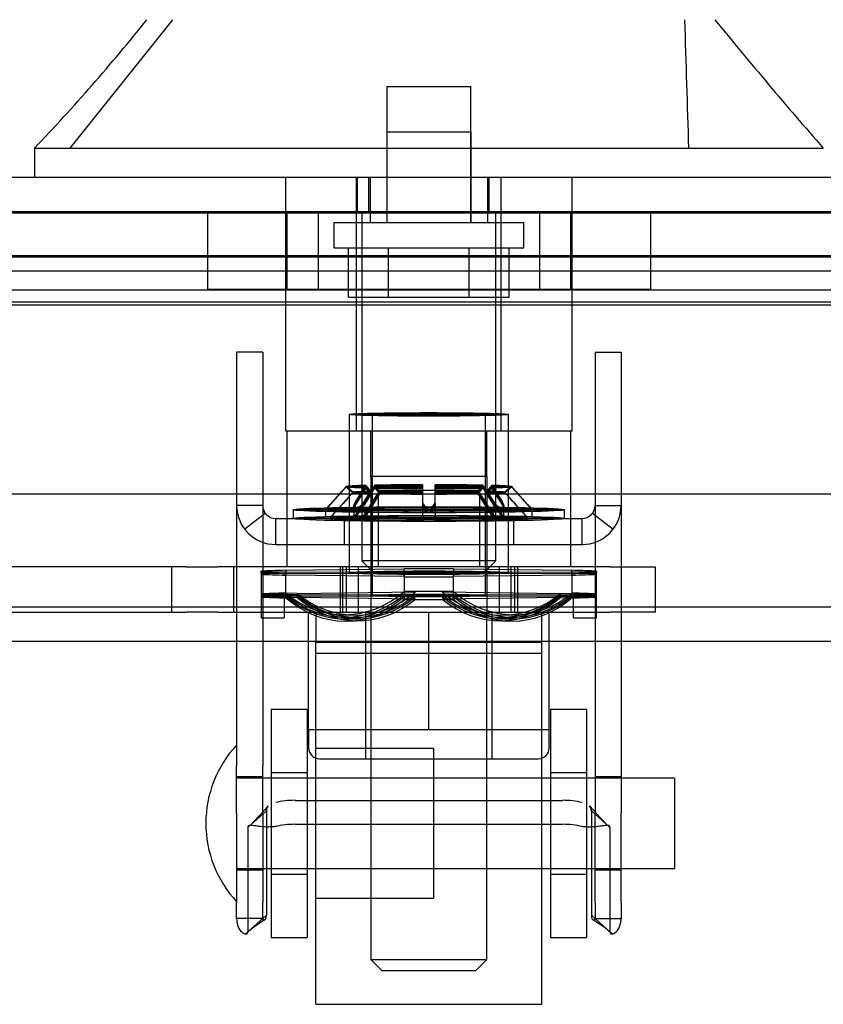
# Model space of a CAD drawing. Header units: inches. Extents: x 1 to 359, y -2 to 239.
# Tile 17 of 67: x 111.95 to 114.17, y 31.4 to 34.12. Entities that reach past the tile are written whole.
import ezdxf
from ezdxf.enums import TextEntityAlignment as Align
from ezdxf.lldxf.tags import DXFTag

# ---------------------------------------------------------------- set-up
doc = ezdxf.new("R2010")
doc.units = ezdxf.units.IN
doc.header["$MEASUREMENT"] = 0
for name, color, linetype in [('COM70220', 7, 'Continuous'), ('COM70838', 7, 'Continuous'), ('COM70839-3', 7, 'Continuous'), ('COM71196-7', 7, 'Continuous'), ('COM71298-7', 7, 'Continuous'), ('COM71299-7', 7, 'Continuous'), ('Default', 7, 'Continuous'), ('HAN13068', 7, 'Continuous'), ('HAN13068_NUT', 7, 'Continuous'), ('HAN13068_SCREW', 7, 'Continuous'), ('HAN_NUT', 7, 'Continuous'), ('NTS18147', 7, 'Continuous'), ('ROL87452', 7, 'Continuous'), ('RVT17786', 7, 'Continuous'), ('RVT19000', 7, 'Continuous'), ('SPC87322', 7, 'Continuous'), ('STD26122', 7, 'Continuous'), ('WAF25376', 7, 'Continuous'), ('WAM30038', 7, 'Continuous')]:
    doc.layers.add(name, color=color, linetype=linetype)
doc.styles.add('SEACAD_Times_New_Roman', font='times.ttf')
tags = doc.linetypes.add('HIDDEN2', pattern=[0.1875, 0.125, -0.0625]).pattern_tags.tags
tags[6:7] = [DXFTag(74, 4), DXFTag(75, 0), DXFTag(340, '0'), DXFTag(46, 0.0), DXFTag(50, 0.0), DXFTag(44, 0.0), DXFTag(45, 0.0)]
tags[4:5] = [DXFTag(74, 4), DXFTag(75, 0), DXFTag(340, '0'), DXFTag(46, 0.0), DXFTag(50, 0.0), DXFTag(44, 0.0), DXFTag(45, 0.0)]
doc.dimstyles.new('HAMMOND_(STH_-_300x200)', dxfattribs={"dimtxt": 1.5, "dimasz": 1.875, "dimexe": 0.75, "dimexo": 0.75, "dimgap": 0.375, "dimtad": 0, "dimtih": 1, "dimtoh": 1, "dimzin": 0, "dimdsep": 46, "dimtxsty": 'SEACAD_Times_New_Roman', "dimblk1": '_SE_FILLED', "dimblk2": '_SE_FILLED', "dimsah": 1, "dimcen": 0.75, "dimadec": 0, "dimazin": 0, "dimtfac": 0.8, "dimtofl": 0, "dimtmove": 0, "dimatfit": 3, "dimfxl": 1, "dimtolj": 1, "dimtzin": 0, "dimarcsym": 0})

# ---------------------------------------------------------------- blocks, each defined once
blk = doc.blocks.new('SE2')
at = {"layer": 'COM70220', "color": 7, "linetype": 'HIDDEN2'}
for p, q in [((111.19, 33.5927), (137.658, 33.5927)), ((111.19, 33.5917), (137.658, 33.5917)), ((111.19, 33.5897), (137.658, 33.5897)), ((111.19, 33.3437), (137.658, 33.3437))]:
    blk.add_line(p, q, dxfattribs=at)
at = {"layer": 'COM70838', "color": 7, "linetype": 'HIDDEN2'}
for p, q in [((112.4094, 32.6117), (111.696, 32.6117)), ((112.3695, 32.6117), (112.3695, 32.4867)), ((112.4094, 32.6117), (112.4978, 32.6117)), ((113.581, 32.6117), (112.4978, 32.6117)), ((112.5425, 32.4867), (112.5425, 32.6117)), ((112.836, 32.6117), (112.836, 32.4867)), ((112.886, 32.6117), (112.886, 32.4867)), ((113.276, 32.4867), (113.276, 32.6117)), ((113.326, 32.6117), (113.326, 32.4867)), ((113.581, 32.6117), (113.706, 32.6117)), ((113.706, 32.6117), (113.706, 32.4867)), ((111.751, 32.4867), (112.4094, 32.4867)), ((112.4978, 32.4867), (112.4094, 32.4867)), ((112.4978, 32.4867), (113.0633, 32.4867)), ((113.0987, 32.4867), (113.581, 32.4867)), ((113.706, 32.4867), (113.581, 32.4867))]:
    blk.add_line(p, q, dxfattribs=at)
at = {"layer": 'COM70839-3', "color": 7, "linetype": 'HIDDEN2'}
for p, q in [((112.6218, 33.2047), (112.5498, 33.2047)), ((112.5498, 33.2047), (112.5498, 33.1597)), ((112.6218, 33.2047), (112.6218, 33.1597)), ((113.5402, 33.2047), (113.6122, 33.2047)), ((113.5402, 33.2047), (113.5402, 33.1597)), ((113.6122, 33.2047), (113.6122, 33.1597)), ((112.5498, 33.1597), (112.5498, 32.0624)), ((112.6218, 33.1597), (112.6218, 32.0624)), ((113.5402, 33.1597), (113.5402, 32.0624)), ((113.6122, 33.1597), (113.6122, 32.0624)), ((112.6218, 32.7817), (112.5498, 32.7817)), ((113.5402, 32.7817), (113.6122, 32.7817)), ((112.6292, 32.7598), (112.5721, 32.7159)), ((113.5327, 32.7598), (113.5899, 32.7159)), ((112.6578, 32.7457), (113.5042, 32.7457)), ((112.6578, 32.6737), (112.6578, 32.7457)), ((112.847, 32.7457), (112.847, 32.6737)), ((112.9405, 32.7457), (112.9405, 32.6737)), ((113.2215, 32.6737), (113.2215, 32.7457)), ((113.315, 32.7457), (113.315, 32.6737)), ((113.5042, 32.6737), (113.5042, 32.7457)), ((112.6578, 32.6737), (113.5042, 32.6737)), ((112.5498, 31.9312), (112.5498, 32.0624)), ((112.6218, 31.9312), (112.6218, 32.0624)), ((113.5402, 32.0624), (113.5402, 31.9312)), ((113.6122, 32.0624), (113.6122, 31.9312)), ((112.6218, 32.0317), (112.5498, 32.0317)), ((113.6122, 32.0317), (113.5402, 32.0317)), ((112.7117, 31.9668), (113.4503, 31.9668)), ((112.6367, 31.9509), (112.5871, 31.8976)), ((112.6367, 31.9509), (112.5874, 31.8976)), ((113.5746, 31.8976), (113.5253, 31.9509)), ((113.5749, 31.8976), (113.5253, 31.9509)), ((112.5498, 31.9312), (112.5498, 31.6845)), ((112.6321, 31.9377), (112.5807, 31.8913)), ((112.6218, 31.9312), (112.6218, 31.6845)), ((112.6321, 31.9377), (112.6321, 31.6497)), ((113.5299, 31.9377), (113.5813, 31.8913)), ((113.5299, 31.9377), (113.5299, 31.6497)), ((113.5402, 31.6845), (113.5402, 31.9312)), ((113.6122, 31.6845), (113.6122, 31.9312)), ((112.5807, 31.8913), (112.5807, 31.6033)), ((112.7117, 31.9006), (113.4503, 31.9006)), ((113.5813, 31.8913), (113.5813, 31.6033)), ((112.5498, 31.7747), (112.6218, 31.7747)), ((113.5402, 31.7747), (113.6122, 31.7747)), ((112.5498, 31.6403), (112.5498, 31.6845)), ((112.6218, 31.6403), (112.6218, 31.6845)), ((113.5402, 31.6845), (113.5402, 31.6403)), ((113.6122, 31.6845), (113.6122, 31.6403)), ((112.6218, 31.6403), (112.5498, 31.6403)), ((112.6321, 31.6497), (112.5807, 31.6033)), ((113.5299, 31.6497), (113.5813, 31.6033)), ((113.5402, 31.6403), (113.6122, 31.6403))]:
    blk.add_line(p, q, dxfattribs=at)
for centre, radius, start, end in [((112.6578, 32.7817), 0.108, 180, 270), ((112.6578, 32.7817), 0.036, 180, 270), ((113.5042, 32.7817), 0.108, 270, 360), ((113.5042, 32.7817), 0.036, 270, 0), ((112.786, 31.3648), 0.3145, 120.315, 132.2871), ((112.7857, 31.3653), 0.314, 120.3108, 132.3001), ((113.3763, 31.3653), 0.314, 47.6999, 59.6892), ((113.376, 31.3648), 0.3145, 47.7129, 59.685)]:
    blk.add_arc(centre, radius, start, end, dxfattribs=at)
for centre, major_axis, start_param, end_param in [((112.7117, 31.9278), (-0.1, 0), 4.712389, 5.281717), ((113.4503, 31.9278), (0.1, 0), 1.001468, 1.570796), ((112.7117, 31.8615), (0.1, 0), 1.570796, 2.140125), ((113.4503, 31.8615), (0.1, 0), 1.001468, 1.570796)]:
    blk.add_ellipse(centre, major_axis=major_axis, ratio=0.390731, start_param=start_param, end_param=end_param, dxfattribs=at)
for points, knots in [([(112.6321, 31.9377), (112.6321, 31.9382), (112.6321, 31.9387), (112.6321, 31.9393), (112.6322, 31.9395), (112.6322, 31.9398), (112.6322, 31.9399), (112.6322, 31.9409), (112.6323, 31.9416), (112.6326, 31.9436), (112.633, 31.945), (112.6343, 31.9481), (112.6354, 31.9498), (112.637, 31.9512)], [0, 0, 0, 0, 0.03125, 0.03125, 0.046875, 0.046875, 0.0625, 0.0625, 0.125, 0.125, 0.25, 0.25, 0.4599038, 0.4599038, 0.4599038, 0.4599038]), ([(113.5299, 31.9377), (113.5299, 31.9382), (113.5299, 31.9387), (113.5298, 31.9393), (113.5298, 31.9395), (113.5298, 31.9398), (113.5298, 31.9399), (113.5297, 31.9409), (113.5297, 31.9416), (113.5293, 31.9436), (113.529, 31.945), (113.5277, 31.9481), (113.5266, 31.9498), (113.525, 31.9512)], [0, 0, 0, 0, 0.03125, 0.03125, 0.046875, 0.046875, 0.0625, 0.0625, 0.125, 0.125, 0.25, 0.25, 0.4599038, 0.4599038, 0.4599038, 0.4599038]), ([(112.6578, 31.8944), (112.6562, 31.8942), (112.653, 31.8938), (112.6467, 31.8933), (112.6391, 31.893), (112.6306, 31.893), (112.6203, 31.8937), (112.609, 31.895), (112.5982, 31.8968), (112.5901, 31.8978), (112.5852, 31.8976), (112.5824, 31.8963), (112.5809, 31.8944), (112.5808, 31.8923), (112.5807, 31.8913)], [0, 0, 0, 0, 0.040175, 0.080102, 0.158226, 0.23381, 0.30692, 0.445198, 0.573002, 0.690655, 0.799398, 0.868041, 0.934412, 1, 1, 1, 1]), ([(113.5813, 31.8913), (113.5812, 31.8921), (113.5811, 31.8935), (113.5804, 31.8954), (113.579, 31.8966), (113.5751, 31.8982), (113.5668, 31.8973), (113.5549, 31.8953), (113.5465, 31.8942), (113.5384, 31.8934), (113.5286, 31.8929), (113.5168, 31.893), (113.5085, 31.8939), (113.5042, 31.8944)], [0, 0, 0, 0, 0.049102, 0.098523, 0.149018, 0.200844, 0.426475, 0.554365, 0.622319, 0.692911, 0.79099, 0.893216, 1, 1, 1, 1]), ([(112.5498, 31.6403), (112.5498, 31.6395), (112.5498, 31.6387), (112.5498, 31.6378), (112.5498, 31.6375), (112.5499, 31.6371), (112.5499, 31.637), (112.55, 31.6353), (112.5501, 31.6343), (112.5505, 31.6306), (112.5509, 31.6284), (112.5523, 31.6222), (112.5537, 31.6183), (112.5587, 31.6083), (112.5629, 31.6036), (112.5708, 31.598), (112.5744, 31.5971), (112.5781, 31.5979), (112.5791, 31.5985), (112.5798, 31.5997), (112.58, 31.5999), (112.5801, 31.6004), (112.5802, 31.6005), (112.5803, 31.6009), (112.5804, 31.6011), (112.5805, 31.6017), (112.5806, 31.6024), (112.5807, 31.6033)], [0, 0, 0, 0, 0.015625, 0.015625, 0.023438, 0.023438, 0.03125, 0.03125, 0.0625, 0.0625, 0.125, 0.125, 0.25, 0.25, 0.5, 0.5, 0.75, 0.75, 0.875, 0.875, 0.90625, 0.90625, 0.921875, 0.921875, 0.9375, 0.9375, 1, 1, 1, 1]), ([(112.6218, 31.6403), (112.6218, 31.6401), (112.6218, 31.6396), (112.622, 31.6386), (112.6223, 31.6375), (112.6229, 31.6366), (112.6245, 31.6353), (112.6277, 31.6359), (112.6303, 31.6397), (112.6314, 31.6432), (112.6318, 31.6452), (112.632, 31.6474), (112.6321, 31.649), (112.6321, 31.6497)], [0, 0, 0, 0, 0.026381, 0.052905, 0.106971, 0.162948, 0.220486, 0.464488, 0.727123, 0.794792, 0.862936, 0.931376, 1, 1, 1, 1]), ([(113.5299, 31.6497), (113.5299, 31.649), (113.53, 31.6474), (113.5302, 31.6452), (113.5306, 31.6432), (113.5317, 31.6397), (113.5342, 31.6359), (113.5375, 31.6353), (113.5391, 31.6366), (113.5397, 31.6375), (113.54, 31.6386), (113.5402, 31.6396), (113.5402, 31.6401), (113.5402, 31.6403)], [0, 0, 0, 0, 0.068623, 0.137063, 0.205208, 0.272877, 0.535512, 0.779514, 0.837052, 0.893029, 0.947093, 0.973617, 1, 1, 1, 1]), ([(113.5813, 31.6033), (113.5814, 31.6029), (113.5814, 31.6024), (113.5815, 31.6019), (113.5815, 31.6017), (113.5816, 31.6015), (113.5816, 31.6014), (113.5817, 31.6005), (113.582, 31.5999), (113.5829, 31.5985), (113.5839, 31.5979), (113.5876, 31.5971), (113.5912, 31.598), (113.5991, 31.6036), (113.6033, 31.6084), (113.6082, 31.6183), (113.6097, 31.6224), (113.6109, 31.6274), (113.6111, 31.6284), (113.6115, 31.6307), (113.6117, 31.6321), (113.6118, 31.6336), (113.6119, 31.6342), (113.612, 31.6351), (113.612, 31.6354), (113.612, 31.636), (113.6121, 31.6365), (113.6121, 31.6374), (113.6122, 31.6386), (113.6122, 31.6403)], [0, 0, 0, 0, 0.03125, 0.03125, 0.046875, 0.046875, 0.0625, 0.0625, 0.125, 0.125, 0.25, 0.25, 0.5, 0.5, 0.75, 0.75, 0.875, 0.875, 0.90625, 0.90625, 0.9375, 0.9375, 0.953125, 0.953125, 0.960938, 0.960938, 0.96875, 0.96875, 1, 1, 1, 1])]:
    blk.add_open_spline(points, degree=3, knots=knots, dxfattribs=at)
for points in [[(112.6364, 31.9507), (112.6334, 31.9476), (112.6321, 31.9434), (112.6321, 31.9377)], [(113.5255, 31.9507), (113.5286, 31.9476), (113.5299, 31.9434), (113.5299, 31.9377)]]:
    blk.add_open_spline(points, degree=3, dxfattribs=at)
at = {"layer": 'COM71196-7', "color": 7, "linetype": 'Continuous'}
for p, q in [((110.614, 33.6887), (138.234, 33.6887)), ((110.5191, 32.8137), (138.3289, 32.8137))]:
    blk.add_line(p, q, dxfattribs=at)
at = {"layer": 'COM71196-7', "color": 7, "linetype": 'HIDDEN2'}
for p, q in [((112.8825, 33.6887), (112.8825, 33.5937)), ((112.914, 33.6887), (112.914, 33.5937)), ((113.248, 33.5937), (113.248, 33.6887)), ((113.2794, 33.6887), (113.2794, 33.5937)), ((110.614, 33.5937), (138.234, 33.5937))]:
    blk.add_line(p, q, dxfattribs=at)
at = {"layer": 'COM71298-7', "color": 7, "linetype": 'HIDDEN2'}
for p, q in [((137.861, 33.471), (110.823, 33.471)), ((137.611, 33.4285), (111.073, 33.4285)), ((137.8607, 33.376), (110.8233, 33.376)), ((137.611, 33.3349), (111.073, 33.3349))]:
    blk.add_line(p, q, dxfattribs=at)
at = {"layer": 'COM71299-7', "color": 7, "linetype": 'HIDDEN2'}
for p, q in [((110.823, 33.4687), (137.861, 33.4687)), ((79.271, 32.4067), (139.141, 32.4067))]:
    blk.add_line(p, q, dxfattribs=at)
at = {"layer": 'COM71299-7', "color": 7, "linetype": 'Continuous'}
blk.add_line((79.271, 32.5017), (139.141, 32.5017), dxfattribs=at)
at = {"layer": 'HAN13068', "color": 7, "linetype": 'HIDDEN2'}
for p, q in [((112.0901, 33.7687), (112.3737, 34.1237)), ((112.9645, 33.8137), (113.1975, 33.8137)), ((112.9645, 33.8137), (112.9645, 33.5637)), ((113.1975, 33.5637), (113.1975, 33.8137)), ((112.6855, 32.9867), (112.6855, 33.6887)), ((112.8814, 32.9867), (112.8814, 33.6887)), ((112.9185, 33.6887), (112.9185, 33.5637)), ((113.2435, 33.5637), (113.2435, 33.6887)), ((113.2806, 32.9867), (113.2806, 33.6887)), ((113.4765, 32.9867), (113.4765, 33.6887)), ((112.8814, 32.9867), (112.6855, 32.9867)), ((113.2806, 32.9867), (112.8814, 32.9867)), ((112.921, 32.8617), (112.921, 32.9867)), ((113.241, 32.8617), (113.241, 32.9867)), ((113.4765, 32.9867), (113.2806, 32.9867)), ((113.081, 32.8617), (112.921, 32.8617)), ((113.241, 32.8617), (113.081, 32.8617)), ((112.921, 32.4867), (112.921, 31.5267)), ((113.241, 31.5267), (113.241, 32.4867)), ((112.921, 31.5267), (113.241, 31.5267)), ((112.921, 31.5267), (112.951, 31.4967)), ((113.211, 31.4967), (113.241, 31.5267)), ((112.951, 31.4967), (113.211, 31.4967))]:
    blk.add_line(p, q, dxfattribs=at)
at = {"layer": 'HAN13068', "color": 7, "linetype": 'Continuous'}
for p, q in [((111.9911, 33.7717), (111.9911, 33.6887)), ((111.9911, 33.7687), (112.3426, 33.7687)), ((112.3426, 33.7687), (112.5754, 33.7687)), ((112.5754, 33.7687), (113.0217, 33.7687)), ((113.0217, 33.7687), (113.1402, 33.7687)), ((113.1402, 33.7687), (113.1914, 33.7687)), ((113.1914, 33.7687), (113.3396, 33.7687)), ((113.3396, 33.7687), (113.8194, 33.7687)), ((113.8194, 33.7687), (114.1708, 33.7687))]:
    blk.add_line(p, q, dxfattribs=at)
for centre, radius, start, end in [((108.1992, 37.4009), 5.2509, 316.2334, 321.3827), ((126.2867, 44.313), 16.0617, 219.37458, 221.03271)]:
    blk.add_arc(centre, radius, start, end, dxfattribs=at)
at = {"layer": 'HAN13068', "color": 7, "linetype": 'HIDDEN2'}
blk.add_open_spline([(113.7995, 33.7687), (113.7958, 33.887), (113.792, 34.0054), (113.7883, 34.1237)], degree=3, dxfattribs=at)
at = {"layer": 'HAN13068_NUT', "color": 7, "linetype": 'HIDDEN2'}
for p, q in [((112.7485, 32.1617), (112.7485, 32.4867)), ((112.906, 32.4867), (112.906, 32.0817)), ((113.081, 32.1617), (113.081, 32.4867)), ((113.256, 32.0817), (113.256, 32.4867)), ((113.4135, 32.1617), (113.4135, 32.4867)), ((112.9147, 32.1617), (112.7485, 32.1617)), ((112.7485, 32.1617), (112.7485, 32.1117)), ((113.081, 32.1617), (112.9147, 32.1617)), ((113.2472, 32.1617), (113.081, 32.1617)), ((113.4135, 32.1617), (113.2472, 32.1617)), ((113.4135, 32.1117), (113.4135, 32.1617)), ((112.7785, 32.0817), (113.3835, 32.0817))]:
    blk.add_line(p, q, dxfattribs=at)
for centre, start, end in [((112.7785, 32.1117), 180, 270), ((113.3835, 32.1117), 270, 0)]:
    blk.add_arc(centre, 0.03, start, end, dxfattribs=at)
at = {"layer": 'HAN13068_SCREW', "color": 7, "linetype": 'HIDDEN2'}
for p, q in [((112.965, 33.9387), (113.197, 33.9387)), ((112.965, 33.9387), (112.965, 33.5637)), ((113.197, 33.5637), (113.197, 33.9387)), ((112.8185, 33.5637), (113.3435, 33.5637)), ((112.8185, 33.5637), (112.8185, 33.4937)), ((113.3435, 33.4937), (113.3435, 33.5637)), ((112.8185, 33.4937), (113.3435, 33.4937)), ((112.8587, 33.3567), (112.8587, 33.4937)), ((112.9698, 33.3567), (112.9698, 33.4937)), ((113.1921, 33.3567), (113.1921, 33.4937)), ((113.3033, 33.3567), (113.3033, 33.4937)), ((112.8587, 33.3567), (112.9698, 33.3567)), ((112.9698, 33.3567), (113.1921, 33.3567)), ((113.1921, 33.3567), (113.3033, 33.3567))]:
    blk.add_line(p, q, dxfattribs=at)
at = {"layer": 'HAN_NUT', "color": 7, "linetype": 'HIDDEN2'}
for p, q in [((112.469, 33.5937), (112.469, 33.3787)), ((112.6885, 33.5937), (112.6885, 33.3787)), ((112.775, 33.5937), (112.775, 33.3787)), ((113.387, 33.5937), (113.387, 33.3787)), ((113.4735, 33.3787), (113.4735, 33.5937)), ((113.693, 33.5937), (113.693, 33.3787)), ((112.469, 33.3787), (112.775, 33.3787)), ((112.775, 33.3787), (113.387, 33.3787)), ((113.387, 33.3787), (113.693, 33.3787))]:
    blk.add_line(p, q, dxfattribs=at)
at = {"layer": 'NTS18147', "color": 7, "linetype": 'HIDDEN2'}
for p, q in [((112.861, 33.0332), (112.861, 32.5957)), ((112.861, 33.0331), (112.861, 32.5957)), ((112.9245, 33.0332), (112.9245, 32.5327)), ((112.9245, 33.0331), (112.9245, 32.5327)), ((113.2375, 32.5327), (113.2375, 33.0332)), ((113.2375, 32.5327), (113.2375, 33.0331)), ((113.301, 32.5957), (113.301, 33.0332)), ((113.301, 32.5957), (113.301, 33.0331)), ((112.618, 32.5968), (112.618, 32.5999)), ((112.618, 32.5946), (112.618, 32.5968)), ((112.618, 32.5946), (112.618, 32.5316)), ((112.618, 32.5916), (112.618, 32.5316)), ((112.686, 32.6025), (113.013, 32.6067)), ((112.686, 32.6025), (112.686, 32.589)), ((112.686, 32.5975), (113.013, 32.5986)), ((112.686, 32.5975), (112.686, 32.5939)), ((113.013, 32.5928), (112.686, 32.5939)), ((112.686, 32.5309), (112.686, 32.5939)), ((113.013, 32.5848), (113.013, 32.6067)), ((113.013, 32.5928), (113.013, 32.5986)), ((113.013, 32.5928), (113.013, 32.5298)), ((113.149, 32.6067), (113.476, 32.6025)), ((113.149, 32.6067), (113.149, 32.5848)), ((113.149, 32.5986), (113.476, 32.5975)), ((113.149, 32.5986), (113.149, 32.5928)), ((113.476, 32.5939), (113.149, 32.5928)), ((113.149, 32.5298), (113.149, 32.5928)), ((113.476, 32.589), (113.476, 32.6025)), ((113.476, 32.5939), (113.476, 32.5975)), ((113.476, 32.5939), (113.476, 32.5309)), ((113.544, 32.5999), (113.544, 32.5968)), ((113.544, 32.5968), (113.544, 32.5946)), ((113.544, 32.5316), (113.544, 32.5946)), ((113.544, 32.5316), (113.544, 32.5916)), ((113.013, 32.5848), (112.686, 32.589)), ((112.686, 32.526), (112.686, 32.589)), ((113.013, 32.5848), (113.013, 32.5218)), ((113.476, 32.589), (113.149, 32.5848)), ((113.149, 32.5218), (113.149, 32.5848)), ((113.476, 32.589), (113.476, 32.526)), ((112.681, 32.5369), (112.618, 32.5369)), ((112.681, 32.5338), (112.681, 32.5369)), ((112.7175, 32.5383), (112.686, 32.5395)), ((112.7175, 32.5383), (113.0445, 32.5425)), ((113.0445, 32.5425), (113.013, 32.5437)), ((113.1175, 32.5425), (113.149, 32.5437)), ((113.1175, 32.5425), (113.4445, 32.5383)), ((113.4445, 32.5383), (113.476, 32.5395)), ((113.481, 32.5369), (113.481, 32.5338)), ((113.481, 32.5369), (113.544, 32.5369)), ((112.681, 32.5338), (112.618, 32.5338)), ((112.681, 32.5316), (112.618, 32.5316)), ((112.618, 32.5316), (112.618, 32.4707)), ((112.681, 32.5286), (112.618, 32.5286)), ((112.618, 32.5286), (112.618, 32.4707)), ((112.681, 32.5316), (112.681, 32.5338)), ((112.681, 32.5316), (112.681, 32.4707)), ((112.681, 32.5286), (112.681, 32.4707)), ((112.7175, 32.5342), (112.686, 32.5345)), ((112.7175, 32.5312), (112.686, 32.5309)), ((112.7175, 32.5272), (112.686, 32.526)), ((112.7175, 32.5342), (113.0445, 32.5353)), ((113.0445, 32.5301), (112.7175, 32.5312)), ((113.0445, 32.523), (112.7175, 32.5272)), ((113.0445, 32.5353), (113.013, 32.5356)), ((113.0445, 32.5301), (113.013, 32.5298)), ((113.0445, 32.523), (113.013, 32.5218)), ((113.1175, 32.5353), (113.149, 32.5356)), ((113.1175, 32.5353), (113.4445, 32.5342)), ((113.4445, 32.5312), (113.1175, 32.5301)), ((113.1175, 32.5301), (113.149, 32.5298)), ((113.4445, 32.5272), (113.1175, 32.523)), ((113.1175, 32.523), (113.149, 32.5218)), ((113.4445, 32.5342), (113.476, 32.5345)), ((113.4445, 32.5312), (113.476, 32.5309)), ((113.4445, 32.5272), (113.476, 32.526)), ((113.481, 32.5338), (113.481, 32.5316)), ((113.481, 32.5338), (113.544, 32.5338)), ((113.481, 32.5316), (113.544, 32.5316)), ((113.481, 32.4707), (113.481, 32.5316)), ((113.481, 32.5286), (113.544, 32.5286)), ((113.481, 32.4707), (113.481, 32.5286)), ((113.544, 32.4707), (113.544, 32.5316)), ((113.544, 32.4707), (113.544, 32.5286)), ((112.618, 32.4707), (112.681, 32.4707)), ((112.618, 32.4707), (112.681, 32.4707)), ((112.8373, 32.4798), (112.8688, 32.4786)), ((112.8462, 32.4731), (112.8777, 32.4728)), ((112.8527, 32.4683), (112.8842, 32.4687)), ((112.8617, 32.4621), (112.8932, 32.4633)), ((113.2688, 32.4633), (113.3003, 32.4621)), ((113.2777, 32.4687), (113.3092, 32.4683)), ((113.2842, 32.4728), (113.3157, 32.4731)), ((113.2932, 32.4786), (113.3247, 32.4798)), ((113.481, 32.4707), (113.544, 32.4707)), ((113.481, 32.4707), (113.544, 32.4707))]:
    blk.add_line(p, q, dxfattribs=at)
for centre, start, end in [((113.081, -51.4784), 89.953641, 90.046359), ((113.081, 116.6698), 269.953641, 270.046359), ((113.081, -51.5414), 89.953641, 90.046359), ((113.081, 116.6068), 269.953641, 270.046359)]:
    blk.add_arc(centre, 84.0771, start, end, dxfattribs=at)
for centre, major_axis, ratio in [((113.081, 33.0331), (-0.22, 0), 0.022078), ((113.081, 33.0332), (-0.22, 0), 0.005892), ((113.081, 33.0332), (-0.1565, 0), 0.005892), ((113.081, 32.5957), (0.22, 0), 0.022078), ((113.081, 32.5957), (-0.22, 0), 0.005892), ((113.081, 32.5327), (0.1565, 0), 0.022078), ((113.081, 32.5327), (-0.1565, 0), 0.005892)]:
    blk.add_ellipse(centre, major_axis=major_axis, ratio=ratio, dxfattribs=at)
for centre, major_axis, ratio, start_param, end_param in [((113.081, 33.0331), (0.1565, 0), 0.022078, 3.141593, 6.283185), ((113.081, 33.0331), (0.1565, 0), 0.022078, 0, 1.570796), ((113.081, 32.5957), (-0.5, 0), 0.022078, -0.660077, -0.38712), ((113.081, 32.5957), (-0.5, 0), 0.005892, -0.660077, -0.38712), ((113.081, 32.5957), (-0.5, 0), 0.005892, 0.38712, 0.660077), ((113.081, 32.5957), (-0.5, 0), 0.022078, 0.38712, 0.660077), ((113.081, 32.5957), (-0.5, 0), 0.022078, 4.575911, 4.848867), ((113.081, 32.5957), (0.5, 0), 0.022078, 0.38712, 0.660077), ((113.081, 32.5957), (0.5, 0), 0.005892, 0.38712, 0.660077), ((113.081, 32.5957), (0.5, 0), 0.005892, -0.660077, -0.38712), ((113.081, 32.5957), (0.5, 0), 0.022078, -0.660077, -0.38712), ((113.081, 32.5957), (0.5, 0), 0.022078, 4.575911, 4.848867), ((113.081, 32.5327), (-0.5, 0), 0.022078, -0.660077, -0.38712), ((112.8495, 32.7979), (0.0122, 0.3181), 0.865814, 2.551021, 3.820441), ((112.881, 32.7967), (0.0122, 0.3181), 0.865814, 2.551021, 3.820441), ((113.081, 32.5327), (0.5, 0), 0.022078, 1.434318, 1.707275), ((113.281, 32.7967), (-0.0122, 0.3181), 0.865814, 2.462745, 3.732164), ((113.3125, 32.7979), (-0.0122, 0.3181), 0.865814, 2.462745, 3.732164), ((113.081, 32.5327), (0.5, 0), 0.022078, 0.38712, 0.660077), ((113.081, 32.5327), (-0.5, 0), 0.005892, -0.660077, -0.38712), ((113.081, 32.5327), (-0.5, 0), 0.005892, 0.38712, 0.660077), ((113.081, 32.5327), (-0.5, 0), 0.022078, 0.38712, 0.660077), ((112.8495, 32.7914), (0.0032, 0.3183), 0.86601, 2.518666, 3.788085), ((112.8495, 32.7867), (-0.0032, 0.3183), 0.86601, 2.4951, 3.764519), ((112.8495, 32.7802), (-0.0122, 0.3181), 0.865814, 2.462745, 3.732164), ((112.881, 32.7911), (0.0032, 0.3183), 0.86601, 2.518666, 3.788085), ((112.881, 32.787), (-0.0032, 0.3183), 0.86601, 2.4951, 3.764519), ((112.881, 32.7814), (-0.0122, 0.3181), 0.865814, 2.462745, 3.732164), ((113.081, 32.5327), (-0.5, 0), 0.022078, 1.434318, 1.707275), ((113.281, 32.7911), (-0.0032, 0.3183), 0.86601, 2.4951, 3.764519), ((113.281, 32.787), (0.0032, 0.3183), 0.86601, 2.518666, 3.788085), ((113.281, 32.7814), (0.0122, 0.3181), 0.865814, 2.551021, 3.820441), ((113.3125, 32.7914), (-0.0032, 0.3183), 0.86601, 2.4951, 3.764519), ((113.3125, 32.7867), (0.0032, 0.3183), 0.86601, 2.518666, 3.788085), ((113.3125, 32.7802), (0.0122, 0.3181), 0.865814, 2.551021, 3.820441), ((113.081, 32.5327), (0.5, 0), 0.005892, 0.38712, 0.660077), ((113.081, 32.5327), (0.5, 0), 0.005892, -0.660077, -0.38712), ((113.081, 32.5327), (0.5, 0), 0.022078, -0.660077, -0.38712)]:
    blk.add_ellipse(centre, major_axis=major_axis, ratio=ratio, start_param=start_param, end_param=end_param, dxfattribs=at)
at = {"layer": 'ROL87452', "color": 7, "linetype": 'HIDDEN2'}
for p, q in [((112.7685, 31.4032), (112.7685, 32.4032)), ((113.3935, 32.4032), (112.7685, 32.4032)), ((113.3935, 31.4032), (113.3935, 32.4032)), ((113.0935, 32.1097), (112.7685, 32.1097)), ((113.0935, 32.1097), (113.0935, 31.6967)), ((113.3935, 32.0282), (113.0935, 32.0282)), ((113.0935, 31.7782), (113.3935, 31.7782)), ((112.7685, 31.6967), (113.0935, 31.6967)), ((112.7685, 31.4032), (113.3935, 31.4032))]:
    blk.add_line(p, q, dxfattribs=at)
at = {"layer": 'RVT17786', "color": 7, "linetype": 'HIDDEN2'}
for p, q in [((113.7598, 32.0282), (112.5498, 32.0282)), ((113.7598, 32.0282), (113.7598, 31.7782)), ((112.5498, 31.7782), (113.7598, 31.7782))]:
    blk.add_line(p, q, dxfattribs=at)
for start, end in [(137.1291, 180), (180, 222.8709)]:
    blk.add_arc((112.783, 31.9032), 0.3182, start, end, dxfattribs=at)
at = {"layer": 'RVT19000', "color": 7, "linetype": 'HIDDEN2'}
for p, q in [((112.9405, 32.8237), (113.2215, 32.8237)), ((112.9405, 32.8237), (112.9405, 32.6117)), ((113.2215, 32.6117), (113.2215, 32.8237)), ((112.886, 32.6117), (112.886, 32.4867)), ((113.276, 32.4867), (113.276, 32.6117)), ((112.7685, 32.4867), (112.7685, 32.4032)), ((113.0633, 32.4867), (113.0987, 32.4867)), ((113.3935, 32.4032), (113.3935, 32.4867)), ((112.7685, 32.3737), (113.3935, 32.3737))]:
    blk.add_line(p, q, dxfattribs=at)
at = {"layer": 'SPC87322', "color": 7, "linetype": 'HIDDEN2'}
for p, q in [((112.6885, 32.9867), (112.6885, 32.6117)), ((113.4735, 32.6117), (113.4735, 32.9867)), ((112.921, 32.8617), (112.921, 32.4867)), ((113.241, 32.8617), (113.241, 32.4867)), ((112.8435, 32.4867), (112.8435, 32.6117)), ((112.8535, 32.4867), (112.8535, 32.6117)), ((113.3085, 32.4867), (113.3085, 32.6117)), ((113.3185, 32.4867), (113.3185, 32.6117))]:
    blk.add_line(p, q, dxfattribs=at)
at = {"layer": 'STD26122', "color": 7, "linetype": 'HIDDEN2'}
for p, q in [((112.896, 33.5937), (112.896, 32.6287)), ((113.266, 32.6287), (113.266, 33.5937)), ((113.266, 32.6287), (112.896, 32.6287)), ((112.896, 32.6287), (112.931, 32.5937)), ((113.231, 32.5937), (113.266, 32.6287)), ((112.931, 32.5937), (113.231, 32.5937))]:
    blk.add_line(p, q, dxfattribs=at)
at = {"layer": 'WAF25376', "color": 7, "linetype": 'HIDDEN2'}
for p, q in [((112.6451, 32.2182), (112.6451, 31.5882)), ((112.7451, 32.2182), (112.6451, 32.2182)), ((112.7451, 32.2182), (112.7451, 31.5882)), ((113.4168, 32.2182), (113.4168, 31.5882)), ((113.5168, 32.2182), (113.4168, 32.2182)), ((113.5168, 32.2182), (113.5168, 31.5882)), ((112.7451, 32.0432), (112.6451, 32.0432)), ((113.5168, 32.0432), (113.4168, 32.0432)), ((112.6451, 31.7632), (112.7451, 31.7632)), ((113.4168, 31.7632), (113.5168, 31.7632)), ((112.6451, 31.5882), (112.7451, 31.5882)), ((113.4168, 31.5882), (113.5168, 31.5882))]:
    blk.add_line(p, q, dxfattribs=at)
at = {"layer": 'WAM30038', "color": 7, "linetype": 'HIDDEN2'}
for p, q in [((112.8789, 32.7926), (112.9072, 32.8369)), ((112.932, 32.8375), (112.9037, 32.7932)), ((112.9072, 32.8369), (112.9199, 32.8207)), ((112.9447, 32.8212), (112.932, 32.8375)), ((113.0635, 32.8387), (113.0635, 32.8288)), ((113.0985, 32.8288), (113.0985, 32.8387)), ((113.23, 32.8375), (113.2173, 32.8212)), ((113.2583, 32.7932), (113.23, 32.8375)), ((113.242, 32.8207), (113.2548, 32.8369)), ((113.2548, 32.8369), (113.2831, 32.7926)), ((112.8707, 32.8181), (112.8527, 32.834)), ((112.8707, 32.8178), (112.8527, 32.8337)), ((112.8527, 32.8335), (112.8707, 32.8176)), ((112.8527, 32.8332), (112.8707, 32.8173)), ((112.8789, 32.7898), (112.9072, 32.8345)), ((112.9072, 32.8328), (112.8789, 32.7877)), ((112.9072, 32.8303), (112.8789, 32.7848)), ((112.9199, 32.8207), (112.8789, 32.7565)), ((112.9199, 32.8185), (112.8789, 32.7537)), ((112.8789, 32.7516), (112.9199, 32.8169)), ((112.8789, 32.7487), (112.9199, 32.8147)), ((112.932, 32.8347), (112.9037, 32.7899)), ((112.9037, 32.7875), (112.932, 32.8326)), ((112.9037, 32.7843), (112.932, 32.8298)), ((112.9037, 32.7571), (112.9447, 32.8212)), ((112.9037, 32.7538), (112.9447, 32.8186)), ((112.9447, 32.8167), (112.9037, 32.7514)), ((112.9447, 32.8141), (112.9037, 32.7482)), ((112.9072, 32.8345), (112.9199, 32.8185)), ((112.9199, 32.8169), (112.9072, 32.8328)), ((112.9199, 32.8147), (112.9072, 32.8303)), ((112.9447, 32.8186), (112.932, 32.8347)), ((112.932, 32.8326), (112.9447, 32.8167)), ((112.932, 32.8298), (112.9447, 32.8141)), ((113.0635, 32.835), (113.0635, 32.8325)), ((113.0635, 32.8323), (113.0635, 32.7872)), ((113.0635, 32.8286), (113.0635, 32.7828)), ((113.0985, 32.8325), (113.0985, 32.835)), ((113.0985, 32.7872), (113.0985, 32.8323)), ((113.0985, 32.7828), (113.0985, 32.8286)), ((113.23, 32.8347), (113.2173, 32.8186)), ((113.2173, 32.8167), (113.23, 32.8326)), ((113.2173, 32.8141), (113.23, 32.8298)), ((113.2173, 32.8212), (113.2583, 32.7571)), ((113.2173, 32.8186), (113.2583, 32.7538)), ((113.2583, 32.7514), (113.2173, 32.8167)), ((113.2583, 32.7482), (113.2173, 32.8141)), ((113.2583, 32.7899), (113.23, 32.8347)), ((113.23, 32.8326), (113.2583, 32.7875)), ((113.23, 32.8298), (113.2583, 32.7843)), ((113.242, 32.8185), (113.2548, 32.8345)), ((113.2548, 32.8328), (113.242, 32.8169)), ((113.2548, 32.8303), (113.242, 32.8147)), ((113.2831, 32.7565), (113.242, 32.8207)), ((113.2831, 32.7537), (113.242, 32.8185)), ((113.242, 32.8169), (113.2831, 32.7516)), ((113.242, 32.8147), (113.2831, 32.7487)), ((113.2548, 32.8345), (113.2831, 32.7898)), ((113.2831, 32.7877), (113.2548, 32.8328)), ((113.2831, 32.7848), (113.2548, 32.8303)), ((113.3093, 32.834), (113.2913, 32.8181)), ((113.3093, 32.8337), (113.2913, 32.8178)), ((113.2913, 32.8176), (113.3093, 32.8335)), ((113.2913, 32.8173), (113.3093, 32.8332)), ((113.0635, 32.7872), (113.0635, 32.751)), ((113.0635, 32.7828), (113.0635, 32.7467)), ((113.0985, 32.7872), (113.0985, 32.751)), ((113.0985, 32.7828), (113.0985, 32.7467)), ((112.706, 32.7697), (112.706, 32.7457)), ((112.706, 32.7697), (112.706, 32.7457)), ((112.7952, 32.7697), (112.7952, 32.7457)), ((112.7952, 32.7697), (112.7952, 32.7457)), ((112.8738, 32.7795), (112.8738, 32.7711)), ((112.8738, 32.7764), (112.8738, 32.7741)), ((112.8738, 32.7741), (112.8738, 32.7446)), ((112.8738, 32.7711), (112.8738, 32.7415)), ((112.8789, 32.7565), (112.8753, 32.7497)), ((112.8984, 32.7502), (112.9037, 32.7571)), ((113.2583, 32.7571), (113.2635, 32.7502)), ((113.2867, 32.7497), (113.2831, 32.7565)), ((113.2882, 32.7711), (113.2882, 32.7794)), ((113.2882, 32.7742), (113.2882, 32.7764)), ((113.2882, 32.7446), (113.2882, 32.7742)), ((113.2882, 32.7415), (113.2882, 32.7711)), ((113.3668, 32.7457), (113.3668, 32.7697)), ((113.3668, 32.7457), (113.3668, 32.7697)), ((113.456, 32.7457), (113.456, 32.7697)), ((113.456, 32.7457), (113.456, 32.7697)), ((112.8065, 32.7458), (112.8127, 32.7527)), ((112.8127, 32.7525), (112.8065, 32.7456)), ((112.8789, 32.7537), (112.8753, 32.7468)), ((112.8753, 32.7446), (112.8789, 32.7516)), ((112.8984, 32.7469), (112.9037, 32.7538)), ((112.9037, 32.7514), (112.8984, 32.7445)), ((113.0635, 32.7542), (113.0646, 32.7473)), ((113.0646, 32.7441), (113.0635, 32.751)), ((113.0973, 32.7473), (113.0985, 32.7542)), ((113.0985, 32.751), (113.0973, 32.7441)), ((113.2583, 32.7538), (113.2635, 32.7469)), ((113.2635, 32.7445), (113.2583, 32.7514)), ((113.2867, 32.7468), (113.2831, 32.7537)), ((113.2831, 32.7516), (113.2867, 32.7446)), ((113.3493, 32.7527), (113.3555, 32.7458)), ((113.3555, 32.7456), (113.3493, 32.7525))]:
    blk.add_line(p, q, dxfattribs=at)
for centre, radius, start, end in [((111.9888, 33.5242), 1.1044, 316.9031, 318.2489), ((112.3417, 33.2062), 0.6295, 316.0932, 318.4407), ((112.5504, 33.0168), 0.3479, 314.7288, 318.9426), ((113.0814, 32.7939), 0.0179, 177.5129, 268.8274), ((113.0815, 32.7894), 0.018, 177.0795, 268.3866), ((113.0817, 32.7862), 0.0182, 177.0252, 267.8228), ((113.0818, 32.7817), 0.0184, 176.6648, 267.3584), ((113.0806, 32.7939), 0.0179, 271.3521, 2.3076), ((113.0804, 32.7895), 0.0181, 271.8331, 2.7008), ((113.0804, 32.7861), 0.0181, 271.9292, 3.2228), ((113.0802, 32.7817), 0.0183, 272.3558, 3.6209), ((112.9023, 32.3689), 0.6134, 40.7905, 43.2328), ((114.2626, 33.606), 1.2256, 221.8176, 223.0304), ((113.8423, 33.2265), 0.6594, 221.6126, 223.8535), ((113.6368, 33.0405), 0.3824, 221.2477, 225.0808)]:
    blk.add_arc(centre, radius, start, end, dxfattribs=at)
for centre, major_axis, ratio, start_param, end_param in [((113.081, 32.8336), (-0.2289, 0), 0.022078, -0.708884, -0.076515), ((113.081, 32.8336), (-0.2289, 0), 0.022078, -1.494282, -0.861913), ((113.081, 32.8336), (0.2289, 0), 0.022078, 0.861913, 1.494282), ((113.081, 32.8336), (0.2289, 0), 0.022078, 0.076515, 0.708884), ((113.081, 32.8336), (-0.2289, 0), 0.005892, -0.708884, -0.076515), ((113.081, 32.8336), (-0.2289, 0), 0.005892, 0.076515, 0.708884), ((113.081, 32.8336), (-0.2289, 0), 0.022078, 0.076515, 0.708884), ((113.081, 32.8177), (-0.211, 0), 0.022078, -0.702364, -0.083034), ((113.081, 32.8177), (-0.211, 0), 0.005892, -0.702364, -0.083034), ((113.081, 32.8177), (-0.211, 0), 0.005892, 0.083034, 0.702364), ((113.081, 32.8177), (-0.211, 0), 0.022078, 0.083034, 0.702364), ((113.081, 32.8336), (-0.2289, 0), 0.005892, -1.494282, -0.861913), ((113.081, 32.8336), (-0.2289, 0), 0.005892, 0.861913, 1.494282), ((113.081, 32.8336), (-0.2289, 0), 0.022078, 0.861913, 1.494282), ((113.081, 32.8177), (-0.211, 0), 0.022078, -1.487763, -0.868432), ((113.081, 32.8177), (-0.211, 0), 0.005892, -1.487763, -0.868432), ((113.081, 32.8177), (-0.211, 0), 0.005892, 0.868432, 1.487763), ((113.081, 32.8177), (-0.211, 0), 0.022078, 0.868432, 1.487763), ((113.081, 32.8336), (0.2289, 0), 0.005892, 0.861913, 1.494282), ((113.081, 32.8336), (0.2289, 0), 0.005892, -1.494282, -0.861913), ((113.081, 32.8336), (0.2289, 0), 0.022078, -1.494282, -0.861913), ((113.081, 32.8177), (0.211, 0), 0.022078, 0.868432, 1.487763), ((113.081, 32.8177), (0.211, 0), 0.005892, 0.868432, 1.487763), ((113.081, 32.8177), (0.211, 0), 0.005892, -1.487763, -0.868432), ((113.081, 32.8177), (0.211, 0), 0.022078, -1.487763, -0.868432), ((113.081, 32.8177), (0.211, 0), 0.022078, 0.083034, 0.702364), ((113.081, 32.8177), (0.211, 0), 0.005892, 0.083034, 0.702364), ((113.081, 32.8177), (0.211, 0), 0.005892, -0.702364, -0.083034), ((113.081, 32.8177), (0.211, 0), 0.022078, -0.702364, -0.083034), ((113.081, 32.8336), (0.2289, 0), 0.005892, 0.076515, 0.708884), ((113.081, 32.8336), (0.2289, 0), 0.005892, -0.708884, -0.076515), ((113.081, 32.8336), (0.2289, 0), 0.022078, -0.708884, -0.076515), ((113.081, 32.7697), (0.2858, 0), 0.022078, 2.356194, 3.141593), ((113.081, 32.7697), (0.2858, 0), 0.005892, 2.356194, 3.141593), ((113.081, 32.7697), (-0.2858, 0), 0.005892, 0, 0.785398), ((113.081, 32.7697), (-0.2858, 0), 0.022078, 0, 0.785398), ((113.081, 32.7697), (-0.2858, 0), 0.022078, 4.712389, 5.497787), ((113.081, 32.7697), (0.2858, 0), 0.005892, 1.570796, 2.356194), ((113.081, 32.7697), (-0.2858, 0), 0.005892, 0.785398, 1.570796), ((113.081, 32.7697), (-0.2858, 0), 0.022078, 0.785398, 1.570796), ((113.081, 32.7697), (0.2858, 0), 0.022078, 0.785398, 1.570796), ((113.081, 32.7697), (0.2858, 0), 0.005892, 0.785398, 1.570796), ((113.081, 32.7697), (-0.2858, 0), 0.005892, 1.570796, 2.356194), ((113.081, 32.7697), (0.2858, 0), 0.022078, 4.712389, 5.497787), ((113.081, 32.7697), (0.2858, 0), 0.022078, 0, 0.785398), ((113.081, 32.7697), (0.2858, 0), 0.005892, 0, 0.785398), ((113.081, 32.7697), (-0.2858, 0), 0.005892, 2.356194, 3.141593), ((113.081, 32.7697), (-0.2858, 0), 0.022078, 2.356194, 3.141593), ((112.8127, 32.7457), (0.0175, 0), 0.022078, 1.935139, 4.348046), ((112.8127, 32.7457), (0.0175, 0), 0.005892, 1.935139, 4.348046), ((113.081, 32.7457), (-0.275, 0), 0.022078, -0.725904, -0.059494), ((113.081, 32.7457), (-0.275, 0), 0.005892, -0.725904, -0.059494), ((113.081, 32.7457), (-0.275, 0), 0.005892, 0.059494, 0.725904), ((113.081, 32.7457), (-0.275, 0), 0.022078, 0.059494, 0.725904), ((112.8913, 32.7499), (0.0175, 0), 0.022078, 1.149741, 3.562648), ((112.8913, 32.7468), (0.0175, 0), 0.005892, 1.149741, 3.562648), ((112.8913, 32.7446), (0.0175, 0), 0.005892, 2.720537, 5.133444), ((112.8913, 32.7415), (0.0175, 0), 0.022078, 2.720537, 5.133444), ((113.081, 32.7457), (-0.275, 0), 0.022078, -1.511302, -0.844892), ((113.081, 32.7457), (-0.275, 0), 0.005892, -1.511302, -0.844892), ((113.081, 32.7457), (-0.275, 0), 0.005892, 0.844892, 1.511302), ((113.081, 32.7457), (-0.275, 0), 0.022078, 0.844892, 1.511302), ((113.081, 32.7516), (0.0175, 0), 0.022078, 0.364343, 2.77725), ((113.081, 32.7473), (0.0175, 0), 0.005892, 0.364343, 2.77725), ((113.081, 32.7441), (-0.0175, 0), 0.005892, 0.364343, 2.77725), ((113.081, 32.7398), (-0.0175, 0), 0.022078, 0.364343, 2.77725), ((113.081, 32.7457), (0.275, 0), 0.022078, 0.844892, 1.511302), ((113.081, 32.7457), (0.275, 0), 0.005892, 0.844892, 1.511302), ((113.081, 32.7457), (0.275, 0), 0.005892, -1.511302, -0.844892), ((113.081, 32.7457), (0.275, 0), 0.022078, -1.511302, -0.844892), ((113.2707, 32.7499), (-0.0175, 0), 0.022078, 2.720537, 5.133444), ((113.2707, 32.7468), (-0.0175, 0), 0.005892, 2.720537, 5.133444), ((113.2707, 32.7446), (-0.0175, 0), 0.005892, 1.149741, 3.562648), ((113.2707, 32.7415), (-0.0175, 0), 0.022078, 1.149741, 3.562648), ((113.081, 32.7457), (0.275, 0), 0.022078, 0.059494, 0.725904), ((113.081, 32.7457), (0.275, 0), 0.005892, 0.059494, 0.725904), ((113.081, 32.7457), (0.275, 0), 0.005892, -0.725904, -0.059494), ((113.081, 32.7457), (0.275, 0), 0.022078, -0.725904, -0.059494), ((113.3493, 32.7457), (-0.0175, 0), 0.022078, 1.935139, 4.348046), ((113.3493, 32.7457), (-0.0175, 0), 0.005892, 1.935139, 4.348046)]:
    blk.add_ellipse(centre, major_axis=major_axis, ratio=ratio, start_param=start_param, end_param=end_param, dxfattribs=at)
for centre, major_axis, ratio in [((113.081, 32.7697), (-0.375, 0), 0.022078), ((113.081, 32.7697), (0.375, 0), 0.005892), ((113.081, 32.7457), (-0.375, 0), 0.022078), ((113.081, 32.7457), (0.375, 0), 0.005892)]:
    blk.add_ellipse(centre, major_axis=major_axis, ratio=ratio, dxfattribs=at)
for points, knots in [([(112.8527, 32.834), (112.8413, 32.8212), (112.8298, 32.8083), (112.8184, 32.7955), (112.8165, 32.7933), (112.8146, 32.7912), (112.8127, 32.7891)], [0, 0, 0, 0, 0.858552, 0.858552, 0.858552, 1, 1, 1, 1]), ([(112.8127, 32.7886), (112.8146, 32.7908), (112.8165, 32.7929), (112.8184, 32.795), (112.8298, 32.8078), (112.8413, 32.8207), (112.8527, 32.8335)], [0, 0, 0, 0, 0.141448, 0.141448, 0.141448, 1, 1, 1, 1]), ([(112.8127, 32.7883), (112.8146, 32.7905), (112.8165, 32.7926), (112.8184, 32.7947), (112.8298, 32.8075), (112.8413, 32.8204), (112.8527, 32.8332)], [0, 0, 0, 0, 0.141448, 0.141448, 0.141448, 1, 1, 1, 1]), ([(112.8707, 32.8176), (112.8528, 32.7975), (112.8349, 32.7774), (112.817, 32.7573), (112.8155, 32.7557), (112.8141, 32.7541), (112.8127, 32.7525)], [0, 0, 0, 0, 0.926871, 0.926871, 0.926871, 1, 1, 1, 1]), ([(112.8707, 32.8173), (112.8528, 32.7972), (112.8349, 32.7771), (112.817, 32.757), (112.8155, 32.7554), (112.8141, 32.7538), (112.8127, 32.7522)], [0, 0, 0, 0, 0.926871, 0.926871, 0.926871, 1, 1, 1, 1]), ([(113.3493, 32.7525), (113.3479, 32.7541), (113.3464, 32.7557), (113.345, 32.7573), (113.3271, 32.7774), (113.3092, 32.7975), (113.2913, 32.8176)], [0, 0, 0, 0, 0.073129, 0.073129, 0.073129, 1, 1, 1, 1]), ([(113.3493, 32.7522), (113.3479, 32.7538), (113.3464, 32.7554), (113.345, 32.757), (113.3271, 32.7771), (113.3092, 32.7972), (113.2913, 32.8173)], [0, 0, 0, 0, 0.073129, 0.073129, 0.073129, 1, 1, 1, 1]), ([(113.3493, 32.7891), (113.3474, 32.7912), (113.3455, 32.7933), (113.3436, 32.7955), (113.3322, 32.8083), (113.3207, 32.8212), (113.3093, 32.834)], [0, 0, 0, 0, 0.141448, 0.141448, 0.141448, 1, 1, 1, 1]), ([(113.3093, 32.8335), (113.3207, 32.8207), (113.3322, 32.8078), (113.3436, 32.795), (113.3455, 32.7929), (113.3474, 32.7908), (113.3493, 32.7886)], [0, 0, 0, 0, 0.858552, 0.858552, 0.858552, 1, 1, 1, 1]), ([(113.3093, 32.8332), (113.3207, 32.8204), (113.3322, 32.8075), (113.3436, 32.7947), (113.3455, 32.7926), (113.3474, 32.7905), (113.3493, 32.7883)], [0, 0, 0, 0, 0.858552, 0.858552, 0.858552, 1, 1, 1, 1]), ([(112.8127, 32.7891), (112.8108, 32.787), (112.8089, 32.7849), (112.8052, 32.7807), (112.8033, 32.7787), (112.7999, 32.775), (112.7983, 32.7732), (112.796, 32.7706), (112.7952, 32.7698), (112.7952, 32.7697)], [0, 0, 0, 0, 0.25, 0.25, 0.5, 0.5, 0.75, 0.75, 1, 1, 1, 1]), ([(112.8789, 32.7709), (112.8769, 32.7709), (112.8754, 32.7717), (112.8738, 32.7741), (112.8737, 32.7758), (112.8743, 32.7813), (112.8762, 32.7855), (112.8789, 32.7898)], [0, 0, 0, 0, 0.25, 0.25, 0.5, 0.5, 1, 1, 1, 1]), ([(112.8789, 32.7877), (112.8776, 32.7855), (112.8764, 32.7834), (112.8747, 32.7793), (112.8741, 32.7773), (112.8737, 32.7736), (112.8738, 32.7719), (112.8754, 32.7693), (112.8769, 32.7685), (112.8789, 32.7685)], [0, 0, 0, 0, 0.25, 0.25, 0.5, 0.5, 0.75, 0.75, 1, 1, 1, 1]), ([(112.8738, 32.7794), (112.8738, 32.7798), (112.8738, 32.7802), (112.8743, 32.7842), (112.8762, 32.7884), (112.8789, 32.7926)], [0.4389304, 0.4389304, 0.4389304, 0.4389304, 0.5, 0.5, 1, 1, 1, 1]), ([(112.8789, 32.7848), (112.8776, 32.7826), (112.8764, 32.7805), (112.8747, 32.7763), (112.8741, 32.7742), (112.8738, 32.7719), (112.8738, 32.7714), (112.8738, 32.771)], [0, 0, 0, 0, 0.25, 0.25, 0.5, 0.5, 0.5626015, 0.5626015, 0.5626015, 0.5626015]), ([(112.9037, 32.7932), (112.9023, 32.7911), (112.9008, 32.789), (112.8972, 32.7849), (112.8952, 32.7829), (112.8908, 32.7793), (112.8884, 32.7776), (112.8835, 32.775), (112.8809, 32.7742), (112.8789, 32.7741)], [0, 0, 0, 0, 0.25, 0.25, 0.5, 0.5, 0.75, 0.75, 1, 1, 1, 1]), ([(112.9037, 32.7899), (112.9023, 32.7878), (112.9008, 32.7857), (112.8972, 32.7816), (112.8952, 32.7796), (112.8908, 32.7759), (112.8884, 32.7742), (112.8835, 32.7717), (112.8809, 32.7709), (112.8789, 32.7709)], [0, 0, 0, 0, 0.25, 0.25, 0.5, 0.5, 0.75, 0.75, 1, 1, 1, 1]), ([(112.8789, 32.7685), (112.8809, 32.7685), (112.8835, 32.7693), (112.8884, 32.7718), (112.8908, 32.7735), (112.8974, 32.779), (112.901, 32.7832), (112.9037, 32.7875)], [0, 0, 0, 0, 0.25, 0.25, 0.5, 0.5, 1, 1, 1, 1]), ([(112.8789, 32.7652), (112.8809, 32.7652), (112.8835, 32.7659), (112.8884, 32.7684), (112.8908, 32.7701), (112.8974, 32.7756), (112.901, 32.7799), (112.9037, 32.7843)], [0, 0, 0, 0, 0.25, 0.25, 0.5, 0.5, 1, 1, 1, 1]), ([(113.2831, 32.7741), (113.281, 32.7742), (113.2785, 32.775), (113.2736, 32.7776), (113.2712, 32.7792), (113.2646, 32.7848), (113.261, 32.789), (113.2583, 32.7932)], [0, 0, 0, 0, 0.25, 0.25, 0.5, 0.5, 1, 1, 1, 1]), ([(113.2831, 32.7709), (113.281, 32.7709), (113.2785, 32.7717), (113.2736, 32.7742), (113.2712, 32.7759), (113.2646, 32.7814), (113.261, 32.7856), (113.2583, 32.7899)], [0, 0, 0, 0, 0.25, 0.25, 0.5, 0.5, 1, 1, 1, 1]), ([(113.2583, 32.7875), (113.2597, 32.7854), (113.2612, 32.7833), (113.2648, 32.7792), (113.2668, 32.7771), (113.2712, 32.7735), (113.2736, 32.7718), (113.2785, 32.7693), (113.281, 32.7685), (113.2831, 32.7685)], [0, 0, 0, 0, 0.25, 0.25, 0.5, 0.5, 0.75, 0.75, 1, 1, 1, 1]), ([(113.2583, 32.7843), (113.2597, 32.7821), (113.2612, 32.78), (113.2648, 32.7758), (113.2668, 32.7738), (113.2712, 32.7701), (113.2736, 32.7684), (113.2785, 32.7659), (113.281, 32.7652), (113.2831, 32.7652)], [0, 0, 0, 0, 0.25, 0.25, 0.5, 0.5, 0.75, 0.75, 1, 1, 1, 1]), ([(113.2831, 32.7926), (113.2844, 32.7905), (113.2855, 32.7885), (113.2873, 32.7844), (113.2879, 32.7825), (113.2882, 32.7802), (113.2882, 32.7798), (113.2882, 32.7794)], [0, 0, 0, 0, 0.25, 0.25, 0.5, 0.5, 0.5626015, 0.5626015, 0.5626015, 0.5626015]), ([(113.2831, 32.7898), (113.2844, 32.7876), (113.2855, 32.7855), (113.2873, 32.7815), (113.2879, 32.7795), (113.2883, 32.7758), (113.2881, 32.7741), (113.2866, 32.7716), (113.2851, 32.7709), (113.2831, 32.7709)], [0, 0, 0, 0, 0.25, 0.25, 0.5, 0.5, 0.75, 0.75, 1, 1, 1, 1]), ([(113.2831, 32.7685), (113.2851, 32.7685), (113.2866, 32.7693), (113.2881, 32.7719), (113.2883, 32.7736), (113.2877, 32.7791), (113.2858, 32.7834), (113.2831, 32.7877)], [0, 0, 0, 0, 0.25, 0.25, 0.5, 0.5, 1, 1, 1, 1]), ([(113.2882, 32.771), (113.2882, 32.7714), (113.2882, 32.7719), (113.2877, 32.7761), (113.2858, 32.7805), (113.2831, 32.7848)], [0.4389304, 0.4389304, 0.4389304, 0.4389304, 0.5, 0.5, 1, 1, 1, 1])]:
    blk.add_open_spline(points, degree=3, knots=knots, dxfattribs=at)
for points in [[(112.8704, 32.8177), (112.8705, 32.8178), (112.8706, 32.8179), (112.8707, 32.8181)], [(113.2913, 32.8181), (113.2914, 32.8179), (113.2915, 32.8178), (113.2916, 32.8177)]]:
    blk.add_open_spline(points, degree=3, dxfattribs=at)
blk = doc.blocks.new('DMBLK87')
at = {"layer": 'Default', "linetype": 'Continuous', "transparency": 16777216}
for points in [[(113.185, 40.738), (111.31, 40.4255), (113.185, 40.113)], [(135.986, 40.738), (135.986, 40.113), (137.861, 40.4255)]]:
    blk.add_hatch(color=7, dxfattribs=at).paths.add_polyline_path(points)
at = {"layer": 'Default', "color": 7, "linetype": 'Continuous', "transparency": 16777216}
for p, q in [((111.31, 34.0337), (111.31, 41.1755)), ((137.861, 34.2187), (137.861, 41.1755)), ((118.3911, 40.4255), (111.31, 40.4255)), ((137.861, 40.4255), (130.7799, 40.4255))]:
    blk.add_line(p, q, dxfattribs=at)
at = {"layer": 'Default', "color": 7, "linetype": 'Continuous', "transparency": 16777216, "style": 'SEACAD_Times_New_Roman'}
for s, p in [('26.55', (122.0262, 41.1755)), ('OPENNING', (118.9161, 38.9255))]:
    blk.add_text(s, height=1.5, dxfattribs=at).set_placement(p, align=Align.TOP_LEFT)
blk = doc.blocks.new('_SE_FILLED')
at = {"color": 0}
blk.add_line((0, 0), (-1, 0), dxfattribs=at)
blk.add_solid([(0, 0), (-1, -0.1665), (-1, 0.1665), (0, 0)], dxfattribs=at)

msp = doc.modelspace()

# ---------------------------------------------------------------- block references
at = {"layer": 'Default'}
msp.add_blockref('SE2', (0, 0), dxfattribs=at)

# ---------------------------------------------------------------- dimensions: what is measured, and where the dimension line sits
at = {"layer": 'Default', "color": 7, "linetype": 'Continuous'}
dim = msp.add_linear_dim(base=(111.31, 40.4255), p1=(137.861, 33.4687), p2=(111.31, 33.2837), text='\\A1;<>\\POPENNING', dimstyle='HAMMOND_(STH_-_300x200)', dxfattribs=at)
dim.commit()
dim.dimension.update_dxf_attribs({"geometry": 'DMBLK87', "text_midpoint": (124.5855, 40.4255), "dimtype": 160})

doc.saveas('drawing.dxf')
